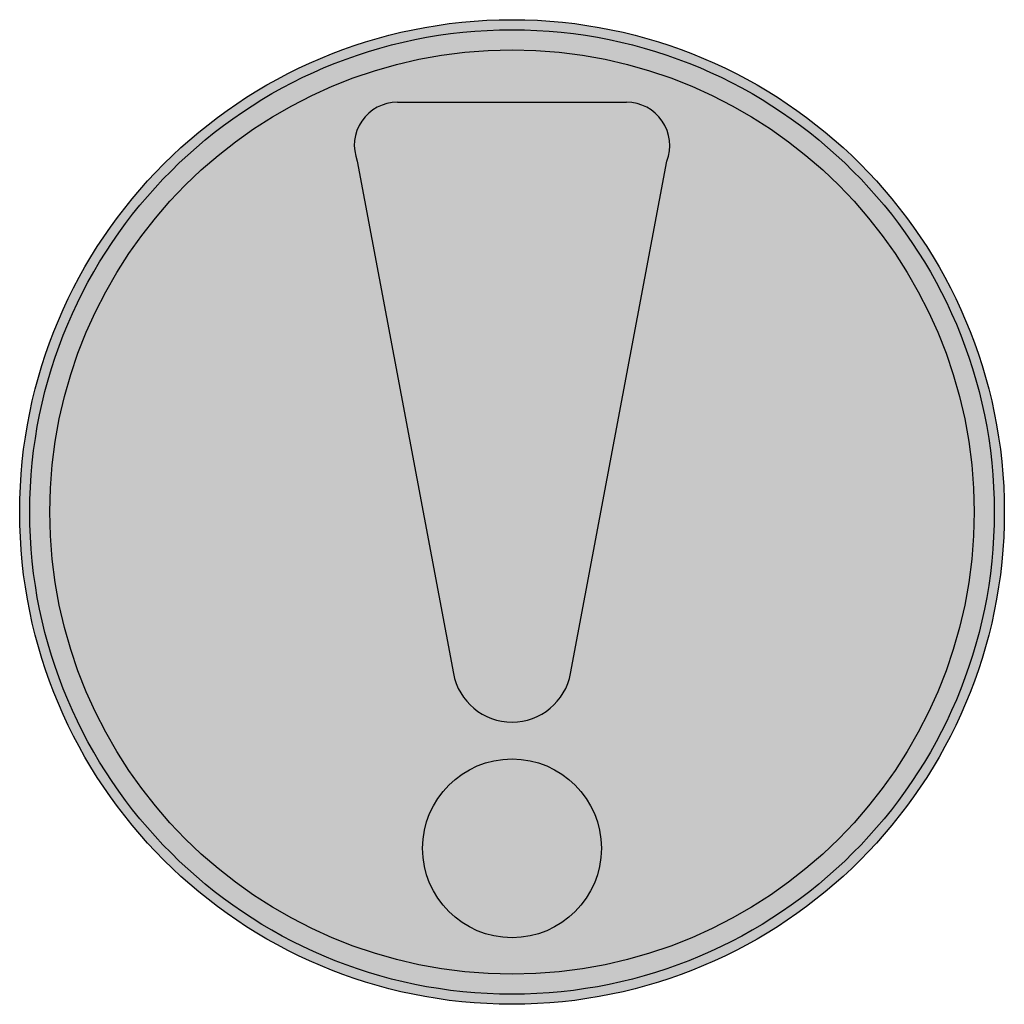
# Model space of a CAD drawing. Header units: metres. Extents: x -247 to 7802, y -425 to 6514.
# Tile 2 of 3: x -247 to -161, y 6428 to 6514. Entities that reach past the tile are written whole.
import ezdxf

# ---------------------------------------------------------------- set-up
doc = ezdxf.new("R2010")
doc.units = ezdxf.units.M
doc.layers.add('Tekenwerk', color=18, linetype='Continuous')

# ---------------------------------------------------------------- blocks, each defined once
blk = doc.blocks.new('attention')
at = {"layer": 'Tekenwerk'}
h = blk.add_hatch(color=2, dxfattribs=at)
h.paths.add_polyline_path([(-634.08, 6470.6, 1), (225.47, 6470.6, 1)])
h.paths.add_polyline_path([(216.67, 6470.6, -1), (-625.28, 6470.6, -1)], flags=16)
h.paths.add_polyline_path([(199.07, 6470.6, -1), (-607.68, 6470.6, -1)], flags=0)
h.paths.add_polyline_path([(-304.3, 6828.3), (-104.3, 6828.3, -0.528828), (-69.26, 6776.85), (-153.16, 6329.72, -0.83168), (-255.44, 6329.72), (-339.35, 6776.85, -0.528828)], flags=0)
h.paths.add_polyline_path([(-126.29, 6176.99, -1), (-282.32, 6176.99, -1)], flags=0)
h = blk.add_hatch(color=18, dxfattribs=at)
h.paths.add_polyline_path([(-625.28, 6470.6, 1), (216.67, 6470.6, 1)])
h.paths.add_polyline_path([(199.07, 6470.6, -1), (-607.68, 6470.6, -1)], flags=16)
h.paths.add_polyline_path([(-304.3, 6828.3), (-104.3, 6828.3, -0.528828), (-69.26, 6776.85), (-153.16, 6329.72, -0.83168), (-255.44, 6329.72), (-339.35, 6776.85, -0.528828)], flags=0)
h.paths.add_polyline_path([(-126.29, 6176.99, -1), (-282.32, 6176.99, -1)], flags=0)
at = {"layer": 'Tekenwerk', "color": 18}
for p, q in [((-304.3, 6828.3), (-104.3, 6828.3)), ((-339.35, 6776.85), (-255.44, 6329.72)), ((-153.16, 6329.72), (-69.26, 6776.85))]:
    blk.add_line(p, q, dxfattribs=at)
for centre, radius in [((-204.3, 6470.6), 429.77), ((-204.3, 6470.6), 420.97), ((-204.3, 6470.6), 403.37), ((-204.3, 6176.99), 78.02)]:
    blk.add_circle(centre, radius, dxfattribs=at)
for centre, radius, start, end in [((-304.3, 6790.65), 37.66, 90, 201.48464), ((-104.3, 6790.65), 37.66, 338.51536, 90), ((-204.3, 6339.2), 52.01, 190.50077, 349.49923)]:
    blk.add_arc(centre, radius, start, end, dxfattribs=at)

msp = doc.modelspace()

# ---------------------------------------------------------------- block references
at = {"layer": 'Tekenwerk', "color": 2, "xscale": 0.09999999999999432, "yscale": 0.1000000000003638, "zscale": 0.1}
msp.add_blockref('attention', (-183.874, 5823.54), dxfattribs=at)

doc.saveas('drawing.dxf')
